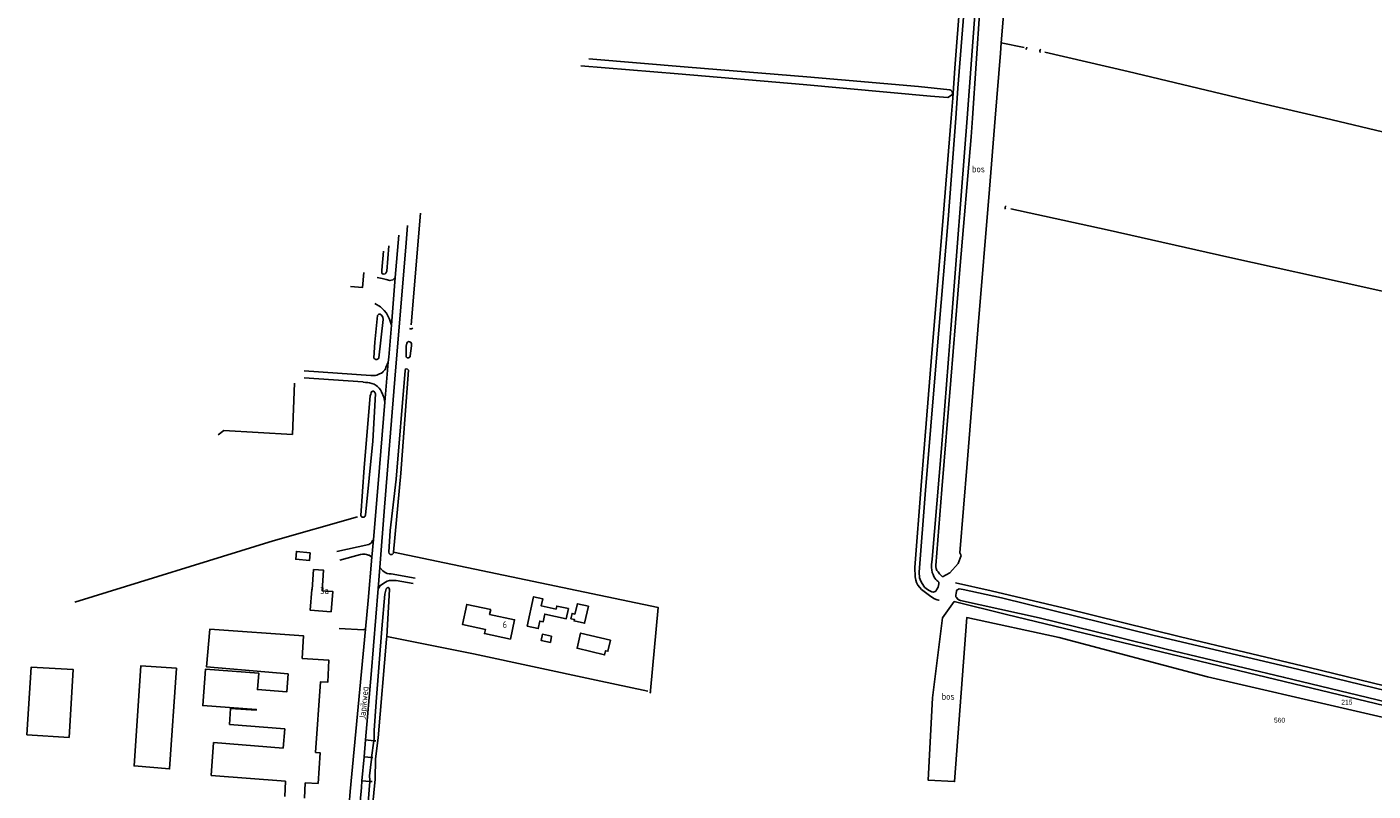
# Model space of a CAD drawing. Header units: metres. Extents: x 233829 to 239427, y 444283 to 448222.
# Tile 7 of 171: x 234257 to 234756, y 445750 to 446034. Entities that reach past the tile are written whole.
import ezdxf
from ezdxf.enums import TextEntityAlignment as Align

# ---------------------------------------------------------------- set-up
doc = ezdxf.new("R2010")
doc.units = ezdxf.units.M
doc.header["$MEASUREMENT"] = 0
for name, color, linetype in [('CULTUURAANDUIDING', 253, 'Continuous'), ('DAKRAND', 4, 'Continuous'), ('DAKRAND-BYG', 4, 'Continuous'), ('Goud-kadastrale grenzen', 13, 'Continuous'), ('HOOFDGEBOUW', 4, 'Continuous'), ('HUISNUMMER', 253, 'Continuous'), ('INSTEEKSLOOT', 153, 'Continuous'), ('KANTVERH', 253, 'Continuous'), ('MIDSLTGREPPEL', 253, 'Continuous'), ('OVERIGEAFSCH', 253, 'Continuous'), ('OVLIJNOBJ', 253, 'Continuous'), ('RASTER', 253, 'Continuous'), ('STRAATNAAM', 253, 'Continuous')]:
    doc.layers.add(name, color=color, linetype=linetype)
doc.layers.add('Z01 perceelnummer', color=73, linetype='Continuous', lineweight=13)
doc.styles.get("Standard").update_dxf_attribs({"font": 'iso.shx'})
doc.styles.add('Styledgn001', font='dgn001.shx')

# ---------------------------------------------------------------- blocks, each defined once
blk = doc.blocks.new('A$C1532452F')
at = {"layer": 'Z01 perceelnummer', "linetype": 'Continuous', "lineweight": 13, "style": 'Styledgn001'}
for s, p in [('215', (234746.128, 445783.441)), ('560', (234721.17, 445776.758))]:
    blk.add_text(s, height=1.8, dxfattribs=at).set_placement(p, align=Align.MIDDLE_CENTER)

msp = doc.modelspace()

# ---------------------------------------------------------------- linework, layer by layer
at = {"layer": 'DAKRAND'}
for p, q in [((234324.86, 445756.31), (234352.49, 445754.12)), ((234352.49, 445754.12), (234352.15, 445748.49)), ((234359.69, 445753.6), (234359.45, 445747.84)), ((234359.69, 445753.6), (234364.59, 445753.3))]:
    msp.add_line(p, q, dxfattribs=at)
for points in [[(234358.65, 445799.66), (234359.1, 445808.08), (234324.35, 445810.52), (234323.18, 445796.54), (234353.5, 445794.02)], [(234364.59, 445753.3), (234365.36, 445764.65), (234363.6, 445764.85), (234365.38, 445790.98), (234368.17, 445790.9), (234368.57, 445799), (234358.65, 445799.66)], [(234351.64, 445766.45), (234352.2, 445773.52), (234331.69, 445775.22), (234332.11, 445781.12), (234341.56, 445780.45), (234341.59, 445780.78), (234321.75, 445782.2), (234322.72, 445795.64), (234342.51, 445794.22), (234342.01, 445788.14), (234352.93, 445787.23), (234353.5, 445794.02)], [(234351.64, 445766.45), (234325.77, 445768.46), (234324.86, 445756.31)]]:
    msp.add_lwpolyline(points, dxfattribs=at)
at = {"layer": 'DAKRAND-BYG'}
msp.add_line((234450.74, 445805.64), (234451.17, 445807.94), dxfattribs=at)
for points in [[(234381.52, 445942.83), (234381.05, 445937.27), (234376.61, 445937.59)], [(234361.6, 445838.88), (234356.51, 445839.35), (234356.24, 445836.46), (234361.33, 445835.99), (234361.6, 445838.88)], [(234442.11, 445811.58), (234444.45, 445822.56), (234447.9, 445821.83), (234447.33, 445819.15), (234452.81, 445817.98), (234453.04, 445819.09), (234457.4, 445818.16), (234456.61, 445814.42), (234448.64, 445816.13), (234448.03, 445813.27), (234446.77, 445813.53), (234446.17, 445810.72), (234442.11, 445811.58)], [(234464.83, 445819.05), (234463.41, 445812.72), (234459.51, 445813.6), (234459.63, 445814.13), (234458.33, 445814.42), (234458.77, 445816.36), (234459.83, 445816.12), (234460.7, 445819.98), (234464.83, 445819.05)], [(234451.17, 445807.94), (234447.72, 445808.66), (234447.24, 445806.36), (234450.74, 445805.64)], [(234473, 445806.39), (234461.93, 445809.05), (234460.58, 445803.45), (234470.79, 445800.99), (234471.17, 445802.55), (234472.03, 445802.35), (234473, 445806.39)], [(234312.02, 445796.02), (234309.43, 445758.68), (234296.29, 445759.79), (234298.74, 445796.87), (234312.02, 445796.02)], [(234256.54, 445771.37), (234258.12, 445796.49), (234273.74, 445795.51), (234272.16, 445770.39), (234256.54, 445771.37)]]:
    msp.add_lwpolyline(points, dxfattribs=at)
at = {"layer": 'HOOFDGEBOUW'}
for points in [[(234369.41, 445817), (234361.59, 445817.58), (234362.16, 445825.28), (234362.3, 445825.27), (234362.85, 445832.65), (234366.56, 445832.37), (234365.99, 445824.8), (234369.97, 445824.51), (234369.41, 445817)], [(234428.56, 445817.8), (234428.18, 445815.99), (234437.41, 445814.04), (234435.89, 445806.86), (234426.25, 445808.9), (234426.58, 445810.46), (234418.09, 445812.26), (234419.66, 445819.68), (234428.56, 445817.8)]]:
    msp.add_lwpolyline(points, dxfattribs=at)
at = {"layer": 'INSTEEKSLOOT'}
for p, q in [((234385.21, 445769.16), (234384.41, 445762.94)), ((234385.32, 445770.03), (234385.21, 445769.16)), ((234386.82, 445770.25), (234385.83, 445762.5)), ((234384.41, 445762.94), (234384.39, 445762.77)), ((234385.77, 445754.85), (234385.83, 445762.5)), ((234383.17, 445746.19), (234383.7, 445754.09)), ((234383.7, 445754.09), (234383.73, 445754.59)), ((234384.7, 445744.71), (234385.77, 445754.85))]:
    msp.add_line(p, q, dxfattribs=at)
for points in [[(234612.65, 446141.21), (234609.61, 446103.43), (234605.3, 446054.6), (234601.89, 446011.13), (234601.07, 446000)], [(234605.25, 446000), (234606.94, 446021.72), (234610.54, 446070.13), (234614.56, 446116.62), (234616.85, 446144.23)], [(234464.98, 446022), (234501.77, 446018.97), (234545.84, 446015.36), (234587.29, 446011.71), (234598.9, 446010.56), (234599.18, 446010.45), (234599.64, 446010.1), (234599.83, 446009.57), (234599.8, 446008.81), (234598.07, 446007.71), (234591.64, 446008.2), (234544.44, 446012.46), (234498.09, 446016.49), (234462.04, 446019.47)], [(234601.07, 446000), (234598.3, 445962.48), (234593.89, 445911.09), (234589.77, 445860.47), (234587.52, 445831.68), (234587.63, 445829.54), (234588.16, 445828.31), (234588.56, 445827.47), (234589.41, 445826.15), (234590.25, 445825.47), (234591.18, 445824.84), (234592.14, 445824.4), (234592.8, 445824.28), (234593.66, 445824.63), (234593.98, 445825.09), (234594.52, 445826.11), (234594.8, 445827.32), (234594.73, 445827.96), (234594.43, 445828.3), (234594.05, 445828.6), (234593.66, 445828.98), (234593.29, 445829.45), (234592.95, 445830.04), (234592.63, 445830.78), (234592.36, 445831.52), (234592.16, 445832.47), (234592.1, 445833.28), (234592.1, 445834.5), (234592.14, 445835.32), (234592.27, 445836.49), (234595.73, 445877.49), (234599.46, 445924.98), (234603.15, 445973.01), (234605.25, 446000)], [(234390.77, 445952.71), (234389.99, 445943.24), (234389.62, 445942.6), (234389.36, 445942.29), (234388.68, 445942.21), (234388.21, 445942.5), (234388.24, 445943.68), (234388.86, 445950.67)], [(234387.06, 445911.18), (234388.64, 445925.37), (234388.52, 445926.24), (234388.09, 445926.93), (234387.51, 445927.3), (234387.05, 445927.39), (234386.59, 445926.89), (234385.56, 445917.01), (234385.27, 445911.13)], [(234398.09, 445911.15), (234398.7, 445911.53), (234398.74, 445911.94), (234399.19, 445915.65), (234399.16, 445916.33), (234399.05, 445916.69), (234398.91, 445916.95), (234398.77, 445916.94), (234398.06, 445917.16), (234397.7, 445916.91), (234397.5, 445916.55), (234397.26, 445915.52), (234397.16, 445911.51), (234397.53, 445911.21), (234398.09, 445911.15)], [(234385.27, 445911.13), (234385.39, 445910.91), (234385.58, 445910.72), (234385.8, 445910.59), (234386.05, 445910.52), (234386.31, 445910.53), (234386.56, 445910.6), (234386.78, 445910.75), (234386.95, 445910.94), (234387.06, 445911.18)], [(234392.56, 445839.08), (234395.21, 445868.32), (234398.04, 445906.53), (234397.73, 445906.89), (234397.15, 445907.09), (234396.84, 445906.82), (234396.82, 445906.41), (234393.51, 445866.19), (234391.22, 445847.15), (234390.75, 445839.04), (234390.88, 445838.59), (234391.24, 445838.26), (234392.01, 445838.22), (234392.5, 445838.68), (234392.56, 445839.08)], [(234380.39, 445852.68), (234381.65, 445870.42), (234383.89, 445897.05), (234384.05, 445897.68), (234384.2, 445898.22), (234384.41, 445898.55), (234384.81, 445898.77), (234385.19, 445898.78), (234385.54, 445898.35), (234385.84, 445897.81), (234384.87, 445880.28), (234382.13, 445852.75)], [(234380.39, 445852.68), (234380.48, 445852.46), (234380.63, 445852.27), (234380.82, 445852.12), (234381.05, 445852.03), (234381.29, 445852.01), (234381.53, 445852.05), (234381.75, 445852.16), (234381.93, 445852.31), (234382.06, 445852.52), (234382.13, 445852.75)], [(234389.98, 445807.75), (234391.02, 445825.28), (234390.93, 445825.56), (234390.8, 445825.83), (234390.66, 445825.95), (234390.48, 445825.93), (234390.18, 445825.83), (234389.85, 445825.49), (234389.66, 445825.02), (234389.32, 445823.51), (234388.22, 445810.68), (234386.14, 445783.55), (234385.37, 445772.96), (234385.32, 445770.03)], [(234618.07, 445822.09), (234603.77, 445825.21), (234602.36, 445825.43), (234601.49, 445825.05), (234601.35, 445824.77), (234601.31, 445824.45), (234601.17, 445823.85), (234601.13, 445823.15), (234601.14, 445822.55), (234601.3, 445822.21), (234601.82, 445821.6), (234602.39, 445821.27), (234602.86, 445821.13), (234632.04, 445814.72), (234659.15, 445808), (234679.11, 445803.11)], [(235000, 445728.9), (234931.29, 445746.35), (234883.75, 445757.5), (234830.02, 445770.73), (234775.11, 445784.16), (234727.76, 445795.64), (234674.67, 445808.2), (234618.07, 445822.09)], [(234386.82, 445770.25), (234389.93, 445806.87), (234389.98, 445807.75)], [(234679.11, 445803.11), (234722.53, 445792.75), (234771.22, 445781.04), (234824.96, 445768.03), (234877.24, 445755.14), (234932.47, 445741.94), (235000, 445725.19)], [(234384.39, 445762.77), (234384.38, 445762.57), (234384.38, 445762.34), (234383.65, 445756.14), (234383.73, 445754.59)]]:
    msp.add_lwpolyline(points, dxfattribs=at)
at = {"layer": 'KANTVERH'}
for p, q in [((234394.48, 445956.67), (234393.18, 445940.98)), ((234393.18, 445940.98), (234391.72, 445923.26)), ((234390.59, 445909.56), (234389.34, 445894.66)), ((234385.05, 445843.79), (234384.48, 445837.22)), ((234386.77, 445825.55), (234387.39, 445833.43)), ((234384.24, 445793.7), (234386.77, 445825.55)), ((234382.13, 445769.43), (234384.24, 445793.7)), ((234381.59, 445763.18), (234382.13, 445769.43)), ((234385.21, 445769.16), (234382.13, 445769.43)), ((234386.01, 445769.09), (234385.21, 445769.16)), ((234384.41, 445762.94), (234381.59, 445763.18)), ((234384.8, 445762.9), (234384.41, 445762.94)), ((234383.7, 445754.09), (234380.82, 445754.34)), ((234384.6, 445754.01), (234383.7, 445754.09))]:
    msp.add_line(p, q, dxfattribs=at)
for points in [[(234387.39, 445833.43), (234389.16, 445855.73), (234392.99, 445903.27), (234397.26, 445953.76), (234397.76, 445960.17)], [(234393.18, 445940.98), (234392.28, 445940.04), (234391.2, 445939.8), (234389.73, 445940.18), (234388.35, 445940.53), (234386.41, 445940.95)], [(234385.58, 445931.34), (234387.64, 445930.06), (234389.03, 445928.73), (234389.93, 445927.66), (234390.35, 445926.78), (234391.01, 445925.43), (234391.72, 445923.26)], [(234391.72, 445923.26), (234390.74, 445911.44), (234390.59, 445909.56)], [(234359.41, 445906.28), (234384.06, 445904.63), (234385.84, 445904.64), (234386.28, 445904.77), (234386.8, 445904.98), (234387.26, 445905.2), (234388.09, 445905.52), (234388.52, 445905.85), (234388.66, 445906.06), (234389.28, 445906.75), (234389.52, 445907.13), (234389.7, 445907.54), (234390.59, 445909.56)], [(234389.34, 445894.66), (234388.91, 445896.56), (234388.07, 445898.6), (234387.67, 445899.26), (234387.15, 445899.91), (234386.94, 445900.18), (234386.57, 445900.47), (234386.09, 445900.84), (234385.29, 445901.33), (234384.43, 445901.62), (234383.63, 445901.85), (234382.96, 445901.95), (234382.15, 445902.03), (234381.32, 445902.18), (234381.13, 445902.2), (234359.39, 445903.78)], [(234389.34, 445894.66), (234386.83, 445864.48), (234385.05, 445843.79)], [(234371.51, 445839.3), (234383.41, 445841.91), (234383.76, 445842.13), (234384, 445842.3), (234384.12, 445842.44), (234384.3, 445842.6), (234384.43, 445842.76), (234384.62, 445843.12), (234384.77, 445843.4), (234385.05, 445843.79)], [(234384.48, 445837.22), (234383.49, 445837.91), (234383.23, 445838.03), (234382.91, 445838.12), (234382.48, 445838.24), (234381.96, 445838.33), (234381.62, 445838.32), (234381.05, 445838.32), (234380.29, 445838.25), (234372.58, 445836.15)], [(234384.48, 445837.22), (234383.1, 445821.15), (234382.11, 445810.55)], [(234387.39, 445833.43), (234388.59, 445832.18), (234389.36, 445831.59), (234389.64, 445831.37), (234390.13, 445831.19), (234390.89, 445831.09), (234391.64, 445831.04), (234400.57, 445829.5)], [(234399.82, 445827.45), (234393.54, 445828.56), (234390.98, 445828.57), (234390.16, 445828.33), (234389.52, 445828), (234388.89, 445827.63), (234388, 445827.02), (234387.47, 445826.6), (234387.1, 445825.77), (234386.77, 445825.55)], [(234372.31, 445810.82), (234381.36, 445810.26), (234381.5, 445810.35), (234381.69, 445810.4), (234382.11, 445810.55)], [(234382.11, 445810.55), (234376.48, 445750.27), (234376.11, 445745.6)], [(234380.6, 445751.84), (234380.82, 445754.34), (234381.59, 445763.18)], [(234376.42, 445702.87), (234380.14, 445746.45), (234380.6, 445751.84)]]:
    msp.add_lwpolyline(points, dxfattribs=at)
at = {"layer": 'MIDSLTGREPPEL'}
for p, q in [((234617.96, 446028.02), (234626.44, 446026.28)), ((234399.05, 445923.36), (234402.53, 445964.81))]:
    msp.add_line(p, q, dxfattribs=at)
for points in [[(234627.83, 446151.83), (234625.35, 446121.83), (234621.45, 446070.9), (234617.96, 446028.02)], [(234617.96, 446028.02), (234617.64, 446024.09), (234615.72, 446000)], [(234627.38, 446026.31), (234627.31, 446025.83), (234627.08, 446025.52)], [(234632.39, 446024.41), (234632.25, 446025.05), (234632.4, 446025.42), (234632.57, 446025.6)], [(234634.04, 446024.53), (234665.04, 446017.28), (234714.06, 446005.65), (234738.03, 446000)], [(234615.72, 446000), (234613.62, 445973.66), (234609.24, 445921.55), (234605.29, 445872), (234602.54, 445838.78)], [(234738.03, 446000), (234761.9, 445994.37), (234811.29, 445982.51), (234827.57, 445978.8)], [(234619.82, 445967.5), (234619.44, 445967.16), (234619.42, 445966.92), (234619.45, 445966.48), (234619.54, 445966.26)], [(234621.51, 445966.45), (234657.21, 445958.64), (234702.67, 445948.41), (234752.04, 445937.52), (234800.36, 445926.7), (234822.55, 445921.95)], [(234398.46, 445922.02), (234398.84, 445921.89), (234399.19, 445921.93), (234399.62, 445922.13)], [(234389.98, 445807.75), (234422.15, 445801.38), (234467.71, 445791.6), (234486.88, 445787.53)], [(234487.86, 445787.78), (234487.84, 445787.24), (234487.7, 445786.93), (234487.63, 445786.76)]]:
    msp.add_lwpolyline(points, dxfattribs=at)
at = {"layer": 'OVERIGEAFSCH'}
msp.add_line((234600.02, 446007.5), (234599.41, 446000), dxfattribs=at)
for points in [[(234607.21, 446000), (234610.02, 446040.52), (234613.85, 446084.34), (234617.98, 446134.85), (234618.85, 446145.67)], [(234599.41, 446000), (234596.15, 445960.18), (234592.24, 445912.83), (234588.2, 445863.77), (234585.89, 445833.34), (234586.02, 445829.99), (234586.21, 445828.64), (234586.51, 445827.79), (234587.04, 445826.85), (234587.72, 445825.97), (234588.4, 445825.28), (234591.78, 445822.65), (234593.17, 445821.83), (234594.14, 445821.43), (234594.65, 445821.31), (234594.85, 445821.26)], [(234596.15, 445829.88), (234595.08, 445830.99), (234594.48, 445831.75), (234594.05, 445832.34), (234593.75, 445832.97), (234593.68, 445833.64), (234593.68, 445834.18), (234595.89, 445862.3), (234599.29, 445902.85), (234602.73, 445945.44), (234606.73, 445993.05), (234607.21, 446000)], [(234600.91, 445827.77), (234614.17, 445824.78), (234641.37, 445818.28), (234684.44, 445807.69), (234732.17, 445796.28), (234797.18, 445780.45)], [(235000, 445723.59), (234972.54, 445730.53), (234932, 445740.15), (234872.57, 445754.69), (234824.07, 445766.5), (234763.39, 445781.39), (234709.48, 445794.39), (234619.94, 445816.02), (234600.49, 445820.78)]]:
    msp.add_lwpolyline(points, dxfattribs=at)
at = {"layer": 'OVLIJNOBJ'}
msp.add_line((234602.54, 445838.78), (234603.03, 445837.81), dxfattribs=at)
for points in [[(234603.03, 445837.81), (234601.98, 445834.94), (234598.88, 445831.38), (234596.15, 445829.88)], [(234600.49, 445820.78), (234596.17, 445814.79), (234592.45, 445785.12), (234590.87, 445754.52), (234600.62, 445754.02), (234605.14, 445814.81), (234639.39, 445807.39), (234694.38, 445792.91), (234747.97, 445780.52), (234803.79, 445767.69), (234900.96, 445743.84), (234950.29, 445731.05), (235000, 445719.37)]]:
    msp.add_lwpolyline(points, dxfattribs=at)
at = {"layer": 'RASTER'}
for p in [(234379.18, 445852.21), (234274.27, 445820.56)]:
    msp.add_line(p, (234347.91, 445843.29), dxfattribs=at)
for points in [[(234610.33, 446139.54), (234608.54, 446117.35), (234604.56, 446068.28), (234600.71, 446018.59), (234600.02, 446007.5)], [(234327.43, 445882.56), (234329.56, 445884.2), (234355.03, 445882.77), (234355.75, 445901.78)], [(234487.86, 445787.78), (234490.69, 445818.5), (234392.56, 445839.08)]]:
    msp.add_lwpolyline(points, dxfattribs=at)

# ---------------------------------------------------------------- block references
at = {"layer": 'Goud-kadastrale grenzen', "linetype": 'Continuous'}
msp.add_blockref('A$C1532452F', (0, 0), dxfattribs=at)

# ---------------------------------------------------------------- texts
at = {"layer": 'CULTUURAANDUIDING'}
for p in [(234607.08, 445979.95), (234595.83, 445784.37)]:
    msp.add_text('bos', height=2.5, dxfattribs=at).set_placement(p)
at = {"layer": 'HUISNUMMER'}
for s, p in [('3a', (234365.34, 445823.54)), ('6', (234433, 445811))]:
    msp.add_text(s, height=2.5, dxfattribs=at).set_placement(p)
at = {"layer": 'STRAATNAAM'}
msp.add_text('Japikweg', height=2.5, rotation=84.8887, dxfattribs=at).set_placement((234382.14, 445776.94))

doc.saveas('drawing.dxf')
